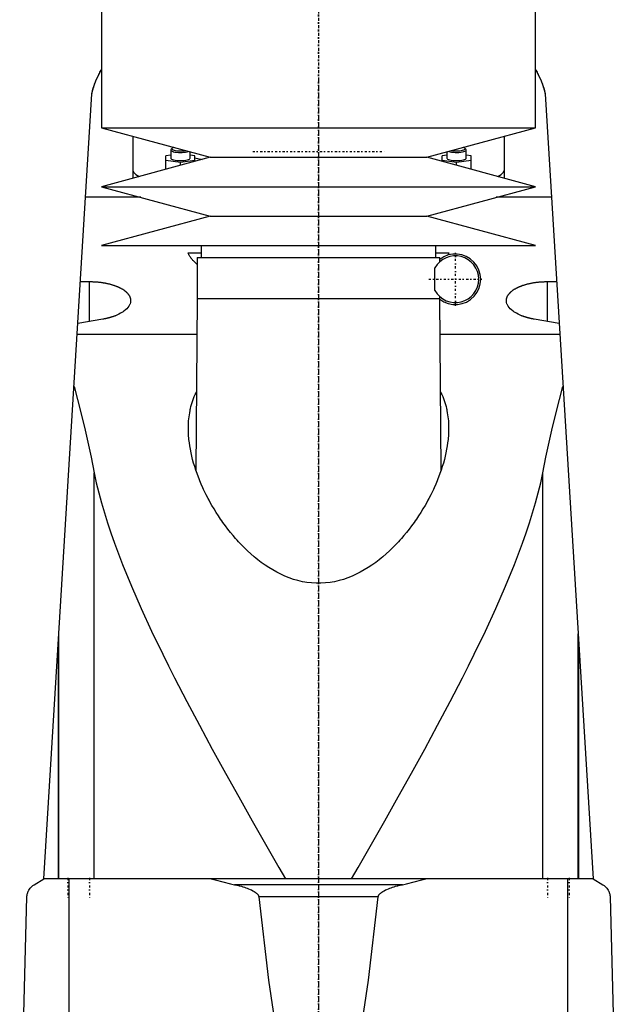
# Model space of a CAD drawing. Extents: x -90 to 90, y -319 to 715.
# Tile 5 of 6: x -62 to 62, y 111 to 315. Entities that reach past the tile are written whole.
import ezdxf

# ---------------------------------------------------------------- set-up
doc = ezdxf.new("R2010")
doc.units = 0
doc.linetypes.add('CENTER', pattern=[1.5, 0.45, -0.5, 0.05, -0.5])
doc.layers.add('AM_0', color=7, linetype='CONTINUOUS')
doc.layers.add('AM_7', color=7, linetype='CENTER')

msp = doc.modelspace()

# ---------------------------------------------------------------- linework, layer by layer
at = {"layer": 'AM_0', "color": 7, "linetype": 'CONTINUOUS'}
for p, q in [((-45, 435.5), (-45, 292.9)), ((45, 292.9), (45, 435.5)), ((-57, 137.05), (-47, 300)), ((47, 300), (57, 137.05)), ((-45, 292.9), (-22.5, 286.8)), ((-45, 292.9), (45, 292.9)), ((22.5, 286.8), (45, 292.9)), ((-38.5, 291.14), (-38.5, 282.46)), ((38.5, 291.14), (38.5, 282.46)), ((-30.58, 288.47), (-30.65, 288.33)), ((-30.65, 288.33), (-30.65, 286.64)), ((-30.34, 288.69), (-30.58, 288.47)), ((30.58, 288.47), (30.34, 288.69)), ((30.65, 286.64), (30.65, 288.33)), ((-22.5, 286.8), (-45, 280.7)), ((-30.65, 287.26), (-31.65, 287.11)), ((-31.65, 284.32), (-31.65, 287.11)), ((-31.65, 286.21), (-28.65, 285.77)), ((-28.65, 285.77), (-25.65, 286.21)), ((-26.65, 286.64), (-26.65, 287.93)), ((-25.65, 287.11), (-26.65, 287.26)), ((-25.65, 285.95), (-25.65, 287.11)), ((-25.65, 286.67), (-24.13, 286.36)), ((-22.5, 286.8), (22.5, 286.8)), ((45, 280.7), (22.5, 286.8)), ((26.65, 287.26), (25.65, 287.11)), ((25.65, 285.95), (25.65, 287.11)), ((25.65, 286.21), (28.65, 285.77)), ((26.65, 287.93), (26.65, 286.64)), ((28.65, 285.77), (31.65, 286.21)), ((31.65, 287.11), (30.65, 287.26)), ((31.65, 284.32), (31.65, 287.11)), ((-28.65, 285.13), (-28.65, 285.77)), ((28.65, 285.13), (28.65, 285.77)), ((-45, 280.7), (-22.5, 274.6)), ((-45, 280.7), (45, 280.7)), ((22.5, 274.6), (45, 280.7)), ((-36.89, 278.5), (-48.32, 278.5)), ((48.32, 278.5), (36.89, 278.5)), ((-22.5, 274.6), (-45, 268.5)), ((-22.5, 274.6), (22.5, 274.6)), ((45, 268.5), (22.5, 274.6)), ((-45, 268.5), (45, 268.5)), ((-24.35, 268.5), (-24.35, 266)), ((24.35, 266), (24.35, 268.5)), ((-27.08, 267), (-24.35, 267)), ((-25.15, 266), (-25.15, 257.5)), ((-25.15, 266), (25.15, 266)), ((24.35, 267), (27.08, 267)), ((25.15, 265.1), (25.15, 266)), ((24.16, 259.15), (24.16, 263.85)), ((-49.39, 261.01), (-47.5, 261.01)), ((-47.5, 252.75), (-47.5, 261.01)), ((47.5, 252.75), (47.5, 261.01)), ((47.5, 261.01), (49.39, 261.01)), ((-25.18, 257.5), (-25.43, 221.82)), ((-25.18, 257.5), (25.18, 257.5)), ((25, 257.5), (25.01, 257.49)), ((25.15, 257.5), (25.15, 257.9)), ((25.43, 221.82), (25.18, 257.5)), ((-44.74, 253.21), (-49.92, 252.34)), ((49.92, 252.34), (44.74, 253.21)), ((-25.23, 250), (-50.07, 250)), ((50.07, 250), (25.23, 250)), ((-46.53, 137.05), (-46.53, 221.33)), ((46.53, 137.05), (46.53, 221.33)), ((-53.88, 137.05), (-53.88, 187.93)), ((53.88, 137.05), (53.88, 187.93)), ((-54, 185.94), (-54, 137.05)), ((54, 137.05), (54, 185.94)), ((-59, 135.85), (-57, 137.05)), ((57, 137.05), (-57, 137.05)), ((-51.74, 76.5), (-51.74, 137.05)), ((51.74, 76.5), (51.74, 137.05)), ((57, 137.05), (59, 135.85)), ((17.41, 135.85), (-17.41, 135.85)), ((-62, 76.5), (-60.5, 133.35)), ((12.4, 133.35), (-12.4, 133.35)), ((60.5, 133.35), (62, 76.5))]:
    msp.add_line(p, q, dxfattribs=at)
for points in [[(-30.65, 288.33), (-30.61, 288.23), (-30.5, 288.13), (-30.32, 288.05), (-30.08, 287.97), (-29.78, 287.9), (-29.44, 287.85), (-29.08, 287.82), (-28.69, 287.81), (-28.31, 287.82), (-27.93, 287.85), (-27.59, 287.89), (-27.28, 287.95), (-27.02, 288.03)], [(-30.34, 288.69), (-30.4, 288.6), (-30.38, 288.51), (-30.3, 288.42), (-30.15, 288.34), (-29.93, 288.26), (-29.67, 288.2), (-29.36, 288.16), (-29.02, 288.13), (-28.66, 288.12), (-28.31, 288.13), (-27.97, 288.15), (-27.66, 288.2)], [(-30.04, 288.84), (-30.22, 288.77), (-30.34, 288.69)], [(27.02, 288.03), (27.29, 287.95), (27.6, 287.89), (27.96, 287.84), (28.35, 287.82), (28.75, 287.81), (29.14, 287.83), (29.51, 287.86), (29.85, 287.92), (30.15, 287.99), (30.38, 288.07), (30.54, 288.16), (30.63, 288.26), (30.64, 288.37), (30.58, 288.47)], [(27.66, 288.2), (27.96, 288.15), (28.3, 288.13), (28.65, 288.12), (29, 288.13), (29.34, 288.15), (29.65, 288.2), (29.91, 288.26), (30.13, 288.33), (30.29, 288.41), (30.38, 288.5), (30.4, 288.59), (30.35, 288.68), (30.23, 288.77), (30.04, 288.84)], [(-30.65, 286.64), (-30.61, 286.54), (-30.5, 286.44), (-30.31, 286.35), (-30.06, 286.27), (-29.76, 286.21), (-29.42, 286.16), (-29.04, 286.13), (-28.65, 286.12), (-28.26, 286.13), (-27.88, 286.16), (-27.54, 286.21), (-27.24, 286.27), (-26.99, 286.35), (-26.8, 286.44), (-26.69, 286.54), (-26.65, 286.64)], [(26.65, 286.64), (26.69, 286.54), (26.8, 286.44), (26.99, 286.35), (27.24, 286.27), (27.54, 286.21), (27.88, 286.16), (28.26, 286.13), (28.65, 286.12), (29.04, 286.13), (29.42, 286.16), (29.76, 286.21), (30.06, 286.27), (30.31, 286.35), (30.5, 286.44), (30.61, 286.54), (30.65, 286.64)], [(-38.5, 284.09), (-38.35, 283.65), (-37.92, 283.22), (-37.21, 282.82)], [(37.21, 282.82), (37.92, 283.22), (38.35, 283.65), (38.5, 284.09)]]:
    msp.add_lwpolyline(points, dxfattribs=at)
for points in [[(-47, 300, 0), (-46.79, 300.92, 0), (-46.2, 302.66, 0), (-45.44, 304.27, 0), (-45, 305.02, 0)], [(-47, 300, 0), (-46.97, 300.16, 0), (-46.9, 300.47, 0), (-46.82, 300.78, 0), (-46.78, 300.94, 0), (-46.74, 301.09, 0), (-46.65, 301.4, 0), (-46.55, 301.71, 0), (-46.45, 302.01, 0), (-46.34, 302.31, 0), (-46.23, 302.6, 0), (-46.17, 302.74, 0), (-46.11, 302.89, 0), (-45.99, 303.17, 0), (-45.86, 303.44, 0), (-45.74, 303.71, 0), (-45.6, 303.96, 0), (-45.47, 304.21, 0), (-45.4, 304.34, 0), (-45.34, 304.46, 0), (-45.2, 304.69, 0), (-45.07, 304.91, 0), (-45, 305.02, 0)], [(45, 305.02, 0), (45.44, 304.27, 0), (46.2, 302.66, 0), (46.79, 300.92, 0), (47, 300, 0)], [(45, 305.02, 0), (45.07, 304.91, 0), (45.2, 304.69, 0), (45.34, 304.46, 0), (45.4, 304.34, 0), (45.47, 304.21, 0), (45.6, 303.96, 0), (45.74, 303.71, 0), (45.86, 303.44, 0), (45.99, 303.17, 0), (46.11, 302.89, 0), (46.17, 302.74, 0), (46.23, 302.6, 0), (46.34, 302.31, 0), (46.45, 302.01, 0), (46.55, 301.71, 0), (46.65, 301.4, 0), (46.74, 301.09, 0), (46.78, 300.94, 0), (46.82, 300.78, 0), (46.9, 300.47, 0), (46.97, 300.16, 0), (47, 300, 0)], [(-25.15, 264.55, 0), (-25.23, 264.62, 0), (-25.38, 264.75, 0), (-25.53, 264.89, 0), (-25.6, 264.95, 0), (-25.67, 265.02, 0), (-25.8, 265.15, 0), (-25.93, 265.29, 0), (-26.06, 265.42, 0), (-26.17, 265.56, 0), (-26.29, 265.7, 0), (-26.34, 265.77, 0), (-26.39, 265.83, 0), (-26.5, 265.97, 0), (-26.59, 266.11, 0), (-26.68, 266.25, 0), (-26.77, 266.38, 0), (-26.85, 266.52, 0), (-26.89, 266.59, 0), (-26.92, 266.66, 0), (-26.99, 266.79, 0), (-27.05, 266.93, 0), (-27.08, 267, 0)], [(27.08, 267, 0), (27.05, 266.92, 0), (26.97, 266.76, 0), (26.89, 266.6, 0), (26.84, 266.52, 0)], [(-47.5, 261.01, 0), (-47.44, 261.01, 0), (-47.31, 261.01, 0), (-47.19, 261, 0), (-47.12, 261, 0), (-47.06, 261, 0), (-46.93, 261, 0), (-46.81, 260.99, 0), (-46.68, 260.99, 0), (-46.55, 260.98, 0), (-46.42, 260.98, 0), (-46.36, 260.97, 0), (-46.3, 260.97, 0), (-46.17, 260.96, 0), (-46.04, 260.95, 0), (-45.91, 260.94, 0), (-45.79, 260.93, 0), (-45.66, 260.91, 0), (-45.6, 260.91, 0), (-45.53, 260.9, 0), (-45.41, 260.89, 0), (-45.28, 260.87, 0), (-45.22, 260.86, 0), (-45.15, 260.86, 0), (-45.03, 260.84, 0), (-44.9, 260.82, 0), (-44.84, 260.81, 0), (-44.78, 260.8, 0), (-44.66, 260.78, 0), (-44.53, 260.76, 0), (-44.41, 260.74, 0), (-44.29, 260.72, 0), (-44.17, 260.7, 0), (-44.11, 260.69, 0), (-44.05, 260.67, 0), (-43.93, 260.65, 0), (-43.82, 260.63, 0), (-43.7, 260.6, 0), (-43.59, 260.57, 0), (-43.47, 260.55, 0), (-43.41, 260.53, 0), (-43.36, 260.52, 0), (-43.25, 260.49, 0), (-43.14, 260.46, 0), (-43.03, 260.43, 0), (-42.92, 260.4, 0), (-42.81, 260.37, 0), (-42.76, 260.35, 0), (-42.71, 260.33, 0), (-42.6, 260.3, 0), (-42.5, 260.27, 0), (-42.4, 260.23, 0), (-42.3, 260.2, 0), (-42.2, 260.16, 0), (-42.16, 260.15, 0), (-42.11, 260.13, 0), (-42.01, 260.09, 0), (-41.92, 260.06, 0), (-41.83, 260.02, 0), (-41.74, 259.98, 0), (-41.65, 259.95, 0), (-41.61, 259.93, 0), (-41.57, 259.91, 0), (-41.48, 259.87, 0), (-41.4, 259.83, 0), (-41.36, 259.81, 0), (-41.32, 259.79, 0), (-41.24, 259.75, 0), (-41.15, 259.71, 0), (-41.11, 259.69, 0), (-41.07, 259.67, 0), (-41, 259.63, 0), (-40.92, 259.58, 0), (-40.84, 259.54, 0), (-40.77, 259.5, 0), (-40.69, 259.45, 0), (-40.66, 259.43, 0), (-40.62, 259.41, 0), (-40.55, 259.36, 0), (-40.48, 259.31, 0), (-40.41, 259.27, 0), (-40.35, 259.22, 0), (-40.28, 259.17, 0), (-40.25, 259.15, 0), (-40.22, 259.12, 0), (-40.15, 259.08, 0), (-40.09, 259.03, 0), (-40.03, 258.98, 0), (-39.98, 258.93, 0), (-39.92, 258.88, 0), (-39.89, 258.85, 0), (-39.87, 258.83, 0), (-39.81, 258.77, 0), (-39.76, 258.72, 0), (-39.71, 258.67, 0), (-39.66, 258.62, 0), (-39.62, 258.57, 0), (-39.59, 258.54, 0), (-39.57, 258.51, 0), (-39.53, 258.46, 0), (-39.49, 258.41, 0), (-39.45, 258.35, 0), (-39.41, 258.3, 0), (-39.37, 258.25, 0), (-39.36, 258.22, 0), (-39.34, 258.19, 0), (-39.31, 258.14, 0), (-39.27, 258.08, 0), (-39.26, 258.06, 0), (-39.25, 258.03, 0), (-39.22, 257.98, 0), (-39.19, 257.92, 0), (-39.18, 257.89, 0), (-39.17, 257.87, 0), (-39.14, 257.81, 0), (-39.12, 257.76, 0), (-39.1, 257.7, 0), (-39.09, 257.65, 0), (-39.07, 257.59, 0), (-39.06, 257.56, 0), (-39.06, 257.54, 0), (-39.04, 257.48, 0), (-39.03, 257.43, 0), (-39.02, 257.37, 0), (-39.02, 257.32, 0), (-39.01, 257.27, 0), (-39.01, 257.24, 0), (-39, 257.21, 0), (-39, 257.16, 0), (-39, 257.1, 0), (-39, 257.08, 0)], [(39, 257.08, 0), (39, 257.1, 0), (39, 257.16, 0), (39, 257.21, 0), (39.01, 257.24, 0), (39.01, 257.27, 0), (39.02, 257.32, 0), (39.02, 257.37, 0), (39.03, 257.43, 0), (39.04, 257.48, 0), (39.06, 257.54, 0), (39.06, 257.57, 0), (39.07, 257.59, 0), (39.09, 257.65, 0), (39.1, 257.7, 0), (39.12, 257.76, 0), (39.14, 257.81, 0), (39.17, 257.87, 0), (39.18, 257.89, 0), (39.19, 257.92, 0), (39.22, 257.98, 0), (39.25, 258.03, 0), (39.26, 258.06, 0), (39.28, 258.09, 0), (39.31, 258.14, 0), (39.34, 258.19, 0), (39.36, 258.22, 0), (39.37, 258.25, 0), (39.41, 258.3, 0), (39.45, 258.36, 0), (39.49, 258.41, 0), (39.53, 258.46, 0), (39.57, 258.52, 0), (39.6, 258.54, 0), (39.62, 258.57, 0), (39.67, 258.62, 0), (39.71, 258.67, 0), (39.76, 258.73, 0), (39.82, 258.78, 0), (39.87, 258.83, 0), (39.9, 258.85, 0), (39.92, 258.88, 0), (39.98, 258.93, 0), (40.04, 258.98, 0), (40.1, 259.03, 0), (40.16, 259.08, 0), (40.22, 259.13, 0), (40.25, 259.15, 0), (40.28, 259.17, 0), (40.35, 259.22, 0), (40.42, 259.27, 0), (40.48, 259.32, 0), (40.55, 259.36, 0), (40.63, 259.41, 0), (40.66, 259.43, 0), (40.7, 259.45, 0), (40.77, 259.5, 0), (40.85, 259.54, 0), (40.92, 259.58, 0), (41, 259.63, 0), (41.08, 259.67, 0), (41.12, 259.69, 0), (41.16, 259.71, 0), (41.24, 259.75, 0), (41.32, 259.79, 0), (41.36, 259.81, 0), (41.4, 259.83, 0), (41.48, 259.87, 0), (41.57, 259.91, 0), (41.61, 259.93, 0), (41.66, 259.95, 0), (41.74, 259.98, 0), (41.83, 260.02, 0), (41.93, 260.06, 0), (42.02, 260.09, 0), (42.11, 260.13, 0), (42.16, 260.15, 0), (42.21, 260.17, 0), (42.31, 260.2, 0), (42.41, 260.24, 0), (42.51, 260.27, 0), (42.61, 260.3, 0), (42.71, 260.34, 0), (42.77, 260.35, 0), (42.82, 260.37, 0), (42.93, 260.4, 0), (43.03, 260.43, 0), (43.14, 260.46, 0), (43.25, 260.49, 0), (43.36, 260.52, 0), (43.42, 260.53, 0), (43.48, 260.55, 0), (43.59, 260.57, 0), (43.71, 260.6, 0), (43.82, 260.63, 0), (43.94, 260.65, 0), (44.06, 260.68, 0), (44.12, 260.69, 0), (44.18, 260.7, 0), (44.3, 260.72, 0), (44.42, 260.74, 0), (44.54, 260.77, 0), (44.66, 260.79, 0), (44.79, 260.8, 0), (44.85, 260.81, 0), (44.91, 260.82, 0), (45.03, 260.84, 0), (45.16, 260.86, 0), (45.22, 260.87, 0), (45.28, 260.87, 0), (45.41, 260.89, 0), (45.54, 260.9, 0), (45.6, 260.91, 0), (45.66, 260.92, 0), (45.79, 260.93, 0), (45.92, 260.94, 0), (46.04, 260.95, 0), (46.17, 260.96, 0), (46.3, 260.97, 0), (46.36, 260.97, 0), (46.43, 260.98, 0), (46.55, 260.98, 0), (46.68, 260.99, 0), (46.81, 260.99, 0), (46.93, 261, 0), (47.06, 261, 0), (47.12, 261, 0), (47.19, 261, 0), (47.31, 261.01, 0), (47.44, 261.01, 0), (47.5, 261.01, 0)], [(-39, 257.08, 0), (-39, 256.95, 0), (-39.04, 256.69, 0), (-39.11, 256.42, 0), (-39.16, 256.29, 0), (-39.23, 256.16, 0), (-39.38, 255.89, 0), (-39.57, 255.63, 0), (-39.8, 255.37, 0), (-40.06, 255.12, 0), (-40.36, 254.88, 0), (-40.52, 254.76, 0), (-40.69, 254.65, 0), (-41.06, 254.43, 0), (-41.45, 254.22, 0), (-41.86, 254.03, 0), (-42.12, 253.92, 0), (-42.2, 253.89, 0), (-42.28, 253.86, 0), (-42.32, 253.85, 0), (-42.36, 253.84, 0), (-42.43, 253.81, 0), (-42.52, 253.78, 0), (-42.6, 253.75, 0), (-42.68, 253.72, 0), (-42.76, 253.69, 0), (-42.8, 253.68, 0), (-42.85, 253.67, 0), (-42.93, 253.64, 0), (-43.02, 253.61, 0), (-43.06, 253.6, 0), (-43.11, 253.59, 0), (-43.19, 253.56, 0), (-43.28, 253.54, 0), (-43.33, 253.52, 0), (-43.37, 253.51, 0), (-43.46, 253.49, 0), (-43.55, 253.46, 0), (-43.64, 253.44, 0), (-43.74, 253.42, 0), (-43.83, 253.4, 0), (-43.88, 253.39, 0), (-43.92, 253.37, 0), (-44.02, 253.35, 0), (-44.11, 253.33, 0), (-44.21, 253.31, 0), (-44.3, 253.29, 0), (-44.4, 253.27, 0), (-44.45, 253.27, 0), (-44.5, 253.26, 0), (-44.6, 253.24, 0), (-44.69, 253.22, 0), (-44.74, 253.21, 0)], [(44.74, 253.21, 0), (44.69, 253.22, 0), (44.6, 253.24, 0), (44.5, 253.26, 0), (44.45, 253.27, 0), (44.4, 253.27, 0), (44.31, 253.29, 0), (44.21, 253.31, 0), (44.11, 253.33, 0), (44.02, 253.35, 0), (43.92, 253.37, 0), (43.88, 253.38, 0), (43.83, 253.4, 0), (43.74, 253.42, 0), (43.65, 253.44, 0), (43.55, 253.46, 0), (43.46, 253.49, 0), (43.37, 253.51, 0), (43.33, 253.52, 0), (43.28, 253.54, 0), (43.2, 253.56, 0), (43.11, 253.59, 0), (43.06, 253.6, 0), (43.02, 253.61, 0), (42.94, 253.64, 0), (42.85, 253.67, 0), (42.81, 253.68, 0), (42.77, 253.69, 0), (42.68, 253.72, 0), (42.6, 253.75, 0), (42.52, 253.78, 0), (42.44, 253.81, 0), (42.36, 253.83, 0), (42.32, 253.85, 0), (42.28, 253.86, 0), (42.2, 253.89, 0), (42.12, 253.92, 0), (41.86, 254.03, 0), (41.45, 254.22, 0), (41.06, 254.43, 0), (40.7, 254.65, 0), (40.53, 254.76, 0), (40.36, 254.88, 0), (40.06, 255.12, 0), (39.8, 255.37, 0), (39.57, 255.63, 0), (39.38, 255.89, 0), (39.23, 256.16, 0), (39.16, 256.29, 0), (39.11, 256.42, 0), (39.04, 256.69, 0), (39, 256.95, 0), (39, 257.08, 0)], [(-50.73, 239.26, 0), (-49.98, 236.55, 0), (-48.54, 230.79, 0), (-47.18, 224.59, 0), (-46.53, 221.33, 0)], [(46.53, 221.33, 0), (47.18, 224.59, 0), (48.54, 230.79, 0), (49.98, 236.55, 0), (50.73, 239.26, 0)], [(-27, 230.57, 0), (-27, 230.78, 0), (-26.99, 231.21, 0), (-26.97, 231.64, 0), (-26.96, 231.86, 0), (-26.94, 232.08, 0), (-26.91, 232.51, 0), (-26.86, 232.94, 0), (-26.8, 233.37, 0), (-26.73, 233.8, 0), (-26.65, 234.23, 0), (-26.61, 234.44, 0), (-26.56, 234.65, 0), (-26.46, 235.07, 0), (-26.34, 235.5, 0), (-26.22, 235.91, 0), (-26.08, 236.33, 0), (-25.93, 236.74, 0), (-25.85, 236.94, 0), (-25.77, 237.15, 0), (-25.6, 237.55, 0), (-25.41, 237.95, 0), (-25.31, 238.14, 0)], [(25.31, 238.14, 0), (25.41, 237.95, 0), (25.6, 237.55, 0), (25.77, 237.15, 0), (25.85, 236.94, 0), (25.93, 236.74, 0), (26.08, 236.33, 0), (26.22, 235.91, 0), (26.34, 235.5, 0), (26.46, 235.07, 0), (26.56, 234.65, 0), (26.61, 234.44, 0), (26.65, 234.23, 0), (26.73, 233.8, 0), (26.8, 233.37, 0), (26.86, 232.94, 0), (26.91, 232.51, 0), (26.94, 232.08, 0), (26.96, 231.86, 0), (26.97, 231.64, 0), (26.99, 231.21, 0), (27, 230.78, 0), (27, 230.57, 0)], [(27, 230.57, 0), (27, 230.24, 0), (26.98, 229.59, 0), (26.94, 228.93, 0), (26.91, 228.6, 0), (26.88, 228.26, 0), (26.8, 227.58, 0), (26.7, 226.9, 0), (26.58, 226.2, 0), (26.44, 225.5, 0), (26.28, 224.79, 0), (26.2, 224.43, 0), (26.11, 224.07, 0), (25.91, 223.35, 0), (25.69, 222.63, 0), (25.46, 221.9, 0), (25.2, 221.17, 0), (24.93, 220.43, 0), (24.78, 220.06, 0), (24.64, 219.69, 0), (24.33, 218.96, 0), (24, 218.22, 0), (23.83, 217.85, 0), (23.66, 217.48, 0), (23.29, 216.75, 0), (22.92, 216.01, 0), (22.72, 215.65, 0), (22.52, 215.28, 0), (22.11, 214.56, 0), (21.68, 213.83, 0), (21.24, 213.12, 0), (20.78, 212.41, 0), (20.31, 211.7, 0), (20.07, 211.35, 0), (19.82, 211.01, 0), (19.32, 210.32, 0), (18.81, 209.64, 0), (18.28, 208.97, 0), (17.74, 208.32, 0), (17.19, 207.67, 0), (16.9, 207.35, 0), (16.61, 207.03, 0), (16.01, 206.39, 0), (15.38, 205.75, 0), (14.72, 205.12, 0), (14.05, 204.5, 0), (13.34, 203.89, 0), (12.98, 203.59, 0), (12.62, 203.3, 0), (11.87, 202.72, 0), (11.1, 202.18, 0), (10.31, 201.65, 0), (9.5, 201.16, 0), (8.67, 200.69, 0), (8.25, 200.47, 0), (7.82, 200.26, 0), (6.96, 199.87, 0), (6.07, 199.52, 0), (5.18, 199.21, 0), (4.26, 198.95, 0), (3.33, 198.73, 0), (2.87, 198.65, 0), (2.39, 198.57, 0), (1.44, 198.46, 0), (0.48, 198.4, 0), (0, 198.4, 0), (-0.48, 198.4, 0), (-1.44, 198.46, 0), (-2.39, 198.57, 0), (-2.87, 198.65, 0), (-3.33, 198.73, 0), (-4.26, 198.95, 0), (-5.18, 199.21, 0), (-6.07, 199.52, 0), (-6.96, 199.87, 0), (-7.82, 200.26, 0), (-8.25, 200.47, 0), (-8.67, 200.69, 0), (-9.5, 201.16, 0), (-10.31, 201.65, 0), (-11.1, 202.18, 0), (-11.87, 202.72, 0), (-12.62, 203.3, 0), (-12.98, 203.59, 0), (-13.34, 203.89, 0), (-14.05, 204.5, 0), (-14.72, 205.12, 0), (-15.38, 205.75, 0), (-16.01, 206.39, 0), (-16.61, 207.03, 0), (-16.9, 207.35, 0), (-17.19, 207.67, 0), (-17.74, 208.32, 0), (-18.28, 208.97, 0), (-18.81, 209.64, 0), (-19.32, 210.32, 0), (-19.82, 211.01, 0), (-20.07, 211.35, 0), (-20.31, 211.7, 0), (-20.78, 212.41, 0), (-21.24, 213.12, 0), (-21.68, 213.83, 0), (-22.11, 214.56, 0), (-22.52, 215.28, 0), (-22.72, 215.65, 0), (-22.92, 216.01, 0), (-23.29, 216.75, 0), (-23.66, 217.48, 0), (-23.83, 217.85, 0), (-24, 218.22, 0), (-24.33, 218.96, 0), (-24.64, 219.69, 0), (-24.78, 220.06, 0), (-24.93, 220.43, 0), (-25.2, 221.17, 0), (-25.46, 221.9, 0), (-25.69, 222.63, 0), (-25.91, 223.35, 0), (-26.11, 224.07, 0), (-26.2, 224.43, 0), (-26.28, 224.79, 0), (-26.44, 225.5, 0), (-26.58, 226.2, 0), (-26.7, 226.9, 0), (-26.8, 227.58, 0), (-26.88, 228.26, 0), (-26.91, 228.6, 0), (-26.94, 228.93, 0), (-26.98, 229.59, 0), (-27, 230.24, 0), (-27, 230.57, 0)], [(-46.53, 221.33, 0), (-46.1, 219.28, 0), (-45.06, 215.13, 0), (-43.81, 210.97, 0), (-43.1, 208.86, 0), (-42.35, 206.7, 0), (-40.68, 202.31, 0), (-38.82, 197.79, 0), (-36.8, 193.17, 0), (-34.62, 188.45, 0), (-32.3, 183.66, 0), (-31.1, 181.24, 0), (-29.87, 178.8, 0), (-27.33, 173.89, 0), (-24.71, 168.95, 0), (-22.03, 163.98, 0), (-19.29, 159.01, 0), (-16.52, 154.06, 0), (-15.13, 151.59, 0), (-13.74, 149.13, 0), (-10.97, 144.25, 0), (-8.23, 139.43, 0), (-6.87, 137.05, 0)], [(6.87, 137.05, 0), (8.23, 139.43, 0), (10.97, 144.25, 0), (13.74, 149.13, 0), (15.13, 151.59, 0), (16.52, 154.06, 0), (19.29, 159.01, 0), (22.03, 163.98, 0), (24.71, 168.95, 0), (27.33, 173.89, 0), (29.87, 178.8, 0), (31.1, 181.24, 0), (32.3, 183.66, 0), (34.62, 188.45, 0), (36.8, 193.17, 0), (38.82, 197.79, 0), (40.68, 202.31, 0), (42.35, 206.7, 0), (43.1, 208.86, 0), (43.81, 210.97, 0), (45.06, 215.13, 0), (46.1, 219.28, 0), (46.53, 221.33, 0)], [(-22.25, 137.05, 0), (-21.46, 136.83, 0), (-19.85, 136.41, 0), (-18.23, 136.03, 0), (-17.41, 135.85, 0)], [(17.41, 135.85, 0), (18.23, 136.03, 0), (19.85, 136.41, 0), (21.46, 136.83, 0), (22.25, 137.05, 0)], [(-60.5, 133.35, 0), (-60.5, 133.35, 0), (-60.5, 133.36, 0), (-60.5, 133.37, 0), (-60.5, 133.37, 0), (-60.5, 133.37, 0), (-60.5, 133.38, 0), (-60.5, 133.38, 0), (-60.5, 133.39, 0), (-60.5, 133.39, 0), (-60.5, 133.4, 0), (-60.5, 133.4, 0), (-60.5, 133.4, 0), (-60.5, 133.41, 0), (-60.5, 133.41, 0), (-60.5, 133.43, 0), (-60.5, 133.44, 0), (-60.49, 133.45, 0), (-60.49, 133.48, 0), (-60.49, 133.5, 0), (-60.49, 133.52, 0), (-60.49, 133.54, 0), (-60.49, 133.56, 0), (-60.49, 133.57, 0), (-60.48, 133.57, 0), (-60.48, 133.59, 0), (-60.48, 133.61, 0), (-60.47, 133.65, 0), (-60.47, 133.69, 0), (-60.46, 133.73, 0), (-60.45, 133.79, 0), (-60.44, 133.85, 0), (-60.4, 134.02, 0), (-60.33, 134.26, 0), (-60.29, 134.36, 0), (-60.25, 134.45, 0), (-60.18, 134.6, 0), (-60.11, 134.74, 0), (-59.83, 135.14, 0), (-59.29, 135.66, 0), (-59, 135.85, 0)], [(-17.41, 135.85, 0), (-17.25, 135.82, 0), (-16.93, 135.75, 0), (-16.61, 135.67, 0), (-16.46, 135.63, 0), (-16.3, 135.59, 0), (-15.99, 135.51, 0), (-15.68, 135.41, 0), (-15.38, 135.32, 0), (-15.08, 135.22, 0), (-14.78, 135.11, 0), (-14.64, 135.06, 0), (-14.49, 135, 0), (-14.21, 134.88, 0), (-13.92, 134.75, 0), (-13.62, 134.59, 0), (-13.33, 134.43, 0), (-13.17, 134.32, 0), (-13.13, 134.29, 0), (-13.08, 134.26, 0), (-13.06, 134.24, 0), (-13.04, 134.22, 0), (-12.99, 134.19, 0), (-12.95, 134.16, 0), (-12.93, 134.14, 0), (-12.91, 134.12, 0), (-12.87, 134.09, 0), (-12.83, 134.05, 0), (-12.81, 134.04, 0), (-12.79, 134.02, 0), (-12.75, 133.98, 0), (-12.72, 133.94, 0), (-12.68, 133.9, 0), (-12.65, 133.86, 0), (-12.61, 133.82, 0), (-12.6, 133.8, 0), (-12.58, 133.78, 0), (-12.55, 133.73, 0), (-12.52, 133.68, 0), (-12.49, 133.63, 0), (-12.47, 133.58, 0), (-12.45, 133.53, 0), (-12.44, 133.51, 0), (-12.43, 133.48, 0), (-12.41, 133.43, 0), (-12.41, 133.4, 0), (-12.41, 133.39, 0), (-12.4, 133.38, 0), (-12.4, 133.38, 0), (-12.4, 133.37, 0), (-12.4, 133.36, 0), (-12.4, 133.35, 0), (-12.4, 133.35, 0)], [(12.4, 133.35, 0), (12.4, 133.35, 0), (12.4, 133.36, 0), (12.4, 133.37, 0), (12.4, 133.38, 0), (12.4, 133.38, 0), (12.41, 133.39, 0), (12.41, 133.4, 0), (12.41, 133.43, 0), (12.43, 133.48, 0), (12.44, 133.51, 0), (12.45, 133.53, 0), (12.47, 133.58, 0), (12.49, 133.63, 0), (12.52, 133.68, 0), (12.55, 133.73, 0), (12.58, 133.78, 0), (12.6, 133.8, 0), (12.61, 133.82, 0), (12.65, 133.86, 0), (12.68, 133.9, 0), (12.72, 133.94, 0), (12.75, 133.98, 0), (12.79, 134.02, 0), (12.81, 134.04, 0), (12.83, 134.05, 0), (12.87, 134.09, 0), (12.91, 134.12, 0), (12.93, 134.14, 0), (12.95, 134.16, 0), (12.99, 134.19, 0), (13.04, 134.22, 0), (13.06, 134.24, 0), (13.08, 134.26, 0), (13.13, 134.29, 0), (13.17, 134.32, 0), (13.33, 134.43, 0), (13.62, 134.59, 0), (13.92, 134.75, 0), (14.21, 134.88, 0), (14.49, 135, 0), (14.64, 135.06, 0), (14.78, 135.11, 0), (15.08, 135.22, 0), (15.38, 135.32, 0), (15.68, 135.41, 0), (15.99, 135.51, 0), (16.3, 135.59, 0), (16.46, 135.63, 0), (16.61, 135.67, 0), (16.93, 135.75, 0), (17.25, 135.82, 0), (17.41, 135.85, 0)], [(59, 135.85, 0), (59.29, 135.66, 0), (59.83, 135.14, 0), (60.11, 134.74, 0), (60.18, 134.6, 0), (60.25, 134.45, 0), (60.29, 134.36, 0), (60.33, 134.26, 0), (60.4, 134.02, 0), (60.44, 133.85, 0), (60.45, 133.79, 0), (60.46, 133.73, 0), (60.47, 133.69, 0), (60.47, 133.65, 0), (60.48, 133.61, 0), (60.48, 133.59, 0), (60.48, 133.57, 0), (60.49, 133.57, 0), (60.49, 133.56, 0), (60.49, 133.54, 0), (60.49, 133.52, 0), (60.49, 133.5, 0), (60.49, 133.48, 0), (60.49, 133.45, 0), (60.5, 133.44, 0), (60.5, 133.43, 0), (60.5, 133.41, 0), (60.5, 133.41, 0), (60.5, 133.4, 0), (60.5, 133.4, 0), (60.5, 133.4, 0), (60.5, 133.39, 0), (60.5, 133.39, 0), (60.5, 133.38, 0), (60.5, 133.38, 0), (60.5, 133.37, 0), (60.5, 133.37, 0), (60.5, 133.37, 0), (60.5, 133.36, 0), (60.5, 133.35, 0), (60.5, 133.35, 0)], [(-12.4, 133.35, 0), (-10.36, 116.04, 0), (-7.97, 99.77, 0)], [(7.97, 99.77, 0), (10.36, 116.04, 0), (12.4, 133.35, 0)]]:
    msp.add_polyline3d(points, dxfattribs=at)
for radius, start, end in [(4.85, 208.9541, 151.0459), (5.25, 232.114, 128.2466)]:
    msp.add_arc((28.4, 261.5), radius, start, end, dxfattribs=at)
at = {"layer": 'AM_7', "color": 4, "linetype": 'CENTER'}
for p, q in [((0, 715.48), (0, -86.97)), ((0, 444.4), (0, 248.6)), ((0, 302.7), (0, 22.81)), ((-13.65, 288), (13.65, 288)), ((28.4, 255.99), (28.4, 267.01)), ((22.89, 261.5), (33.91, 261.5)), ((-52, 137.25), (-52, 132.85)), ((-47.5, 137.25), (-47.5, 132.85)), ((47.5, 137.25), (47.5, 132.85)), ((52, 137.25), (52, 132.85))]:
    msp.add_line(p, q, dxfattribs=at)

doc.saveas('drawing.dxf')
